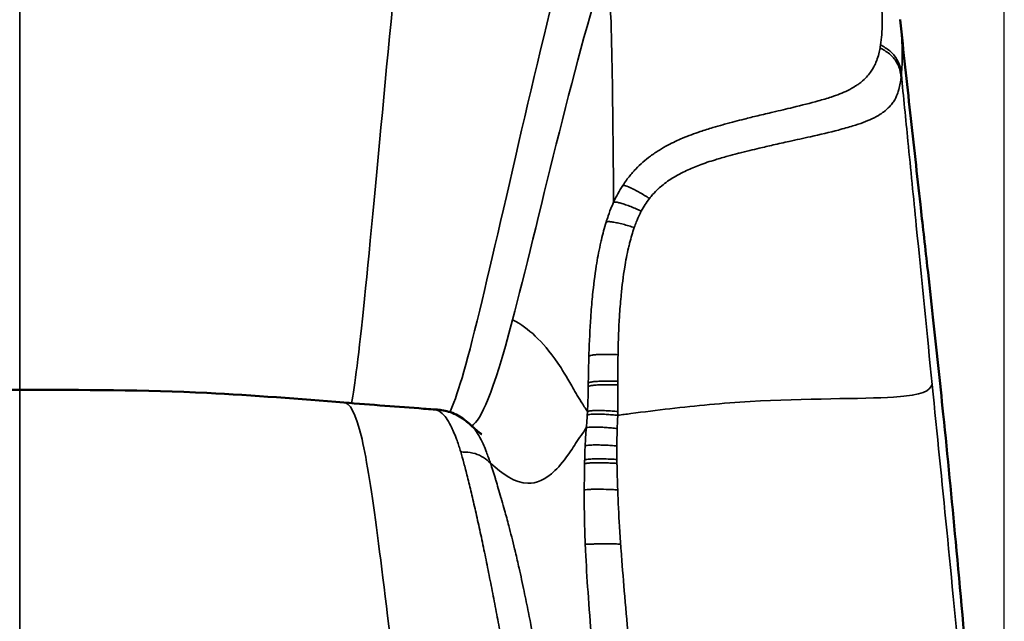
# Model space of a CAD drawing. Header units: millimetres. Extents: x -578 to 1907, y 2499 to 4482.
# Tile 15 of 41: x 254 to 780, y 2821 to 3142. Entities that reach past the tile are written whole.
import ezdxf

# ---------------------------------------------------------------- set-up
doc = ezdxf.new("R2010")
doc.units = ezdxf.units.MM
doc.layers.add('Visible (ANSI)', color=7, linetype='Continuous', lineweight=50)
doc.layers.add('Visible Narrow (ANSI)', color=7, linetype='Continuous', lineweight=35)
doc.styles.get("Standard").update_dxf_attribs({"font": 'tahoma.ttf'})
doc.dimstyles.get("Standard").update_dxf_attribs({"dimtxt": 25, "dimasz": 0.18, "dimexe": 0.18, "dimexo": 0.0625, "dimgap": 0.09, "dimtad": 0, "dimtih": 1, "dimtoh": 1, "dimzin": 0, "dimdsep": 46, "dimtxsty": 'Standard', "dimcen": 0.09, "dimadec": 0, "dimazin": 0, "dimtfac": 1, "dimtofl": 0, "dimtmove": 0, "dimatfit": 3, "dimfxl": 1, "dimtolj": 1, "dimtzin": 0, "dimarcsym": 0})

# ---------------------------------------------------------------- blocks, each defined once
blk = doc.blocks.new('*D9')
at = {"color": 0, "lineweight": -2, "transparency": 16777216}
for p, q in [((-271.39, 2563.39), (-271.39, 3444.12)), ((-271.21, 3443.94), (120.55, 3443.94)), ((779.94, 3443.94), (388.19, 3443.94)), ((780.12, 2563.39), (780.12, 3444.12))]:
    blk.add_line(p, q, dxfattribs=at)
at = {"color": 0, "transparency": 16777216}
for points in [[(-271.21, 3443.97), (-271.21, 3443.91), (-271.39, 3443.94)], [(779.94, 3443.97), (779.94, 3443.91), (780.12, 3443.94)]]:
    blk.add_solid(points, dxfattribs=at)
at = {"layer": 'Defpoints', "color": 0, "transparency": 16777216}
for p in [(780.12, 3443.94), (-271.39, 2563.33), (780.12, 2563.33)]:
    blk.add_point(p, dxfattribs=at)
at = {"color": 0, "transparency": 16777216, "insert": (254.37, 3443.94), "char_height": 25, "attachment_point": 5}
blk.add_mtext('\\A1;1051.51mm [41{\\H1x;\\S1/4;}]', dxfattribs=at)

msp = doc.modelspace()

# ---------------------------------------------------------------- linework, layer by layer
at = {"layer": 'Visible (ANSI)'}
for points in [[(724.496, 3141.925), (724.488, 3141.997), (724.48, 3142.069), (724.473, 3142.141)], [(495.831, 2924.775), (495.827, 2924.779), (495.822, 2924.783), (495.818, 2924.786)]]:
    msp.add_open_spline(points, degree=3, dxfattribs=at)
for points, knots in [([(724.496, 3141.925), (726.327, 3124.836), (728.125, 3108.281), (731.736, 3075.414), (733.551, 3059.099), (736.394, 3033.674), (737.726, 3021.792), (740.002, 3001.32), (741.004, 2992.255), (743.873, 2966.006), (745.729, 2948.648), (749.846, 2908.638), (752.068, 2885.876), (756.604, 2837.094), (758.9, 2811.025), (763.667, 2756.173), (766.133, 2727.358), (771.832, 2660.583), (775.064, 2622.552), (778.89, 2577.743), (779.509, 2570.501), (780.123, 2563.328)], [0, 0, 0, 0, 5.6518356, 5.6518356, 11.6395372, 11.6395372, 15.2771687, 15.2771687, 18.0868033, 18.0868033, 23.3713682, 23.3713682, 30.2341693, 30.2341693, 38.0736281, 38.0736281, 46.7807952, 46.7807952, 58.3075784, 58.3075784, 60.5359774, 60.5359774, 60.5359774, 60.5359774]), ([(81.222, 2937.443), (95.697, 2938.59), (110.693, 2939.791), (141.82, 2941.958), (158.097, 2942.866), (191.516, 2943.913), (208.722, 2944.093), (235.396, 2944.224), (244.881, 2944.238), (254.365, 2944.238)], [0, 0, 0, 0, 4.6895989, 4.6895989, 9.5925584, 9.5925584, 14.7502526, 14.7502526, 17.595622, 17.595622, 17.595622, 17.595622]), ([(254.365, 2944.238), (287.733, 2944.238), (321.294, 2944.201), (379.365, 2941.34), (404.149, 2939.294), (427.509, 2937.443)], [0, 0, 0, 0, 10.0102513, 10.0102513, 17.5781305, 17.5781305, 17.5781305, 17.5781305]), ([(427.509, 2937.443), (442.27, 2936.273), (456.604, 2935.148), (471.8, 2934.049), (473.516, 2933.926), (475.217, 2933.806)], [0, 0, 0, 0, 4.7822494, 4.7822494, 5.3964233, 5.3964233, 5.3964233, 5.3964233]), ([(475.359, 2933.795), (475.367, 2933.794), (475.376, 2933.793), (475.442, 2933.789), (475.503, 2933.784), (475.663, 2933.773), (475.769, 2933.765), (475.959, 2933.752), (476.047, 2933.745), (476.228, 2933.732), (476.322, 2933.724), (476.537, 2933.708), (476.654, 2933.698), (476.946, 2933.674), (477.109, 2933.66), (477.555, 2933.619), (477.804, 2933.594), (478.607, 2933.507), (479.125, 2933.439), (481.072, 2933.145), (482.257, 2932.875), (486.179, 2931.75), (488.785, 2930.442), (491.507, 2928.509), (491.985, 2928.148), (492.92, 2927.393), (493.338, 2927.042), (494.035, 2926.426), (494.182, 2926.294), (494.448, 2926.054), (494.551, 2925.96), (494.77, 2925.76), (494.886, 2925.653), (495.066, 2925.486), (495.121, 2925.435), (495.239, 2925.326), (495.303, 2925.266), (495.413, 2925.164), (495.461, 2925.119), (495.56, 2925.027), (495.61, 2924.981), (495.716, 2924.882), (495.77, 2924.832), (495.818, 2924.786)], [0.0189009, 0.0189009, 0.0189009, 0.0189009, 0.0218696, 0.0218696, 0.0410494, 0.0410494, 0.0716806, 0.0716806, 0.0986789, 0.0986789, 0.130914, 0.130914, 0.1781162, 0.1781162, 0.2584137, 0.2584137, 0.4172569, 0.4172569, 0.8011163, 0.8011163, 1.9539246, 1.9539246, 4.9439486, 4.9439486, 5.5548791, 5.5548791, 6.0137574, 6.0137574, 6.1266965, 6.1266965, 6.1902072, 6.1902072, 6.245589, 6.245589, 6.2681777, 6.2681777, 6.2937699, 6.2937699, 6.3159162, 6.3159162, 6.3430189, 6.3430189, 6.3799759, 6.3799759, 6.3799759, 6.3799759]), ([(495.87, 2924.738), (497.198, 2923.504), (498.077, 2922.762), (499.845, 2921.342), (500.412, 2920.982), (500.996, 2920.622), (501.1, 2920.573), (501.1, 2920.573)], [0.0144115, 0.0144115, 0.0144115, 0.0144115, 1.482376, 1.482376, 3.8420532, 3.8420532, 5.6446769, 5.6446769, 5.6446769, 5.6446769])]:
    msp.add_open_spline(points, degree=3, knots=knots, dxfattribs=at)
at = {"layer": 'Visible Narrow (ANSI)'}
for p, q in [((254.365, 2944.238), (254.365, 3332.439)), ((254.365, 2562.579), (254.365, 2944.238)), ((482.314, 2928.908), (482.314, 2928.908))]:
    msp.add_line(p, q, dxfattribs=at)
for centre, major_axis, ratio, start_param, end_param in [((1312.423, 2862.413), (361.831, -689.284), 0.9640852, 4.1862794, 4.1889935), ((1165.51, 2883.767), (-100.7, 668.766), 0.8726739, 1.4056556, 1.4087547)]:
    msp.add_ellipse(centre, major_axis=major_axis, ratio=ratio, start_param=start_param, end_param=end_param, dxfattribs=at)
for points, knots in [([(494.876, 3312.275), (490.062, 3313.302), (485.192, 3311.932), (481.049, 3308.353), (473.92, 3302.194), (468.942, 3289.492), (461.592, 3226.962), (454.241, 3164.432), (444.517, 3052.073), (438.481, 2992.836), (435.406, 2962.658), (433.288, 2946.266), (431.606, 2937.118)], [0.23034712, 0.23034712, 0.23034712, 0.23034712, 0.3342226, 0.3342226, 0.3342226, 0.51297787, 0.51297787, 0.51297787, 0.69173315, 0.69173315, 0.69173315, 0.78280126, 0.78280126, 0.78280126, 0.78280126]), ([(646.057, 3256.582), (642.754, 3258.733), (624.43, 3268.504), (585.42, 3267.834), (555.941, 3239.487), (500.289, 2981.339), (487.72, 2940.075), (484.118, 2932.327)], [-5.2266168, -5.2266168, -5.2266168, -5.2266168, -5, -4, -3, -2, -1.4095817, -1.4095817, -1.4095817, -1.4095817]), ([(571.508, 3044.469), (571.487, 3047.114), (571.43, 3054.159), (571.369, 3061.138), (571.253, 3074.141), (570.998, 3099.734), (570.366, 3138.262), (569.416, 3160.284), (566.752, 3169.777)], [-1.4500877, -1.4500877, -1.4500877, -1.4500877, -1.375, -1.25, -1.25, -1, -0.5, 0, 0, 0, 0]), ([(713.893, 3158.32), (714.216, 3155.071), (714.501, 3151.7), (714.757, 3147.08), (714.81, 3145.899), (714.922, 3142.363), (714.937, 3139.996), (714.813, 3136.421), (714.645, 3133.388), (714.288, 3130.341), (714.01, 3128.51)], [0, 0, 0, 0, 0.3481456, 0.3481456, 0.4664358, 0.4664358, 0.7007241, 0.7007241, 0.8197278, 1, 1, 1, 1]), ([(725.144, 3112.658), (725.317, 3114.432), (725.53, 3117.411), (725.611, 3120.411), (725.651, 3123.954), (725.607, 3126.311), (725.463, 3129.829), (725.402, 3131.003), (725.124, 3135.517), (724.833, 3138.783), (724.496, 3141.925)], [0, 0, 0, 0, 0.1802722, 0.29927587, 0.29927587, 0.5335642, 0.5335642, 0.65185437, 0.65185437, 0.99218134, 0.99218134, 0.99218134, 0.99218134]), ([(714.01, 3128.51), (713.97, 3128.249), (713.929, 3127.988), (713.843, 3127.462), (713.798, 3127.197), (713.751, 3126.933)], [-75.07887092, -75.07887092, -75.07887092, -75.07887092, -74.82382492, -74.82382492, -74.56376948, -74.56376948, -74.56376948, -74.56376948]), ([(725.144, 3112.658), (725.032, 3113.592), (724.804, 3115.457), (724.114, 3118.215), (722.9, 3120.86), (720.568, 3124.116), (717.445, 3126.638), (714.877, 3128.05), (714.01, 3128.51)], [0, 0, 0, 0, 0.1428571, 0.2857143, 0.4285714, 0.5714286, 0.8571429, 1, 1, 1, 1]), ([(713.751, 3126.933), (713.567, 3125.901), (713.096, 3123.637), (712.435, 3121.435), (711.707, 3119.466), (710.741, 3117.153), (709.346, 3114.792), (708.145, 3113.23), (707.436, 3112.326), (705.829, 3110.501), (703.328, 3108.347), (701.347, 3106.99), (699.455, 3105.774), (696.872, 3104.304), (693.836, 3102.958), (690.865, 3101.79), (687.311, 3100.525), (679.265, 3098.121), (668.786, 3095.493), (657.666, 3092.878), (648.855, 3090.794), (642.034, 3089.128), (636.08, 3087.61), (632.576, 3086.675), (630.402, 3086.076), (628.349, 3085.508), (626.275, 3084.914), (622.228, 3083.706), (616.889, 3082.03), (608.838, 3079.057), (601.542, 3075.651), (597.447, 3073.307), (594.348, 3071.383), (589.869, 3068.362), (585.726, 3064.738), (583.019, 3061.901), (582.633, 3061.487), (582.254, 3061.07), (580.809, 3059.465), (579.55, 3057.914), (578.382, 3056.322), (578.382, 3056.322)], [0, 0, 0, 0, 0.0430129, 0.0951053, 0.0951053, 0.1295799, 0.1980097, 0.2042333, 0.2042333, 0.241326, 0.2932902, 0.3144203, 0.3144203, 0.359954, 0.3981684, 0.3981684, 0.4352753, 0.4822131, 0.5621705, 0.6186542, 0.6598597, 0.6960431, 0.7194002, 0.7463198, 0.7463198, 0.7504378, 0.7755786, 0.7755786, 0.8070605, 0.8495988, 0.88533, 0.9061508, 0.9061508, 0.9286937, 0.9697363, 0.9697363, 0.9746187, 0.976363, 0.976363, 0.9999998, 1, 1, 1, 1]), ([(713.751, 3126.933), (714.622, 3126.48), (717.206, 3125.087), (720.353, 3122.582), (722.709, 3119.332), (723.936, 3116.689), (724.636, 3113.931), (724.868, 3112.066), (724.982, 3111.132)], [-1, -1, -1, -1, -0.8571429, -0.5714286, -0.4285714, -0.2857143, -0.1428571, 0, 0, 0, 0]), ([(724.982, 3111.132), (725.012, 3111.388), (725.04, 3111.644), (725.094, 3112.153), (725.12, 3112.406), (725.144, 3112.658)], [74.56376948, 74.56376948, 74.56376948, 74.56376948, 74.82382492, 74.82382492, 75.07887092, 75.07887092, 75.07887092, 75.07887092]), ([(741.607, 2947.011), (738.917, 2973.784), (736.059, 3002.475), (731.646, 3046.954), (729.007, 3073.589), (726.318, 3100.788), (725.144, 3112.658)], [2, 2, 2, 2, 2.5, 2.5, 2.75, 2.94375612, 2.94375612, 2.94375612, 2.94375612]), ([(592.343, 3048.535), (592.343, 3048.535), (592.343, 3048.535), (593.33, 3049.658), (594.377, 3050.73), (595.563, 3051.827), (595.874, 3052.112), (596.189, 3052.393), (598.397, 3054.323), (601.718, 3056.755), (605.366, 3058.859), (607.922, 3060.225), (611.338, 3061.921), (617.664, 3064.54), (625.057, 3067.014), (630.191, 3068.494), (634.146, 3069.583), (636.197, 3070.127), (638.252, 3070.657), (640.433, 3071.217), (643.97, 3072.098), (650.047, 3073.548), (657.091, 3075.163), (666.332, 3077.215), (678.225, 3079.841), (689.797, 3082.551), (698.959, 3085.101), (703.055, 3086.469), (706.475, 3087.741), (709.874, 3089.182), (712.573, 3090.686), (714.475, 3091.899), (716.432, 3093.244), (718.761, 3095.34), (720.163, 3097.095), (720.767, 3097.963), (721.784, 3099.461), (722.886, 3101.719), (723.595, 3103.936), (724.116, 3105.827), (724.566, 3107.945), (724.866, 3110.133), (724.982, 3111.132)], [0, 0, 0, 0, 0.0000002, 0.0000002, 0.023637, 0.023637, 0.0253813, 0.0302637, 0.0302637, 0.0713063, 0.0938492, 0.0938492, 0.11467, 0.1504012, 0.1929395, 0.2244214, 0.2244214, 0.2495622, 0.2536802, 0.2536802, 0.2805998, 0.3039569, 0.3401403, 0.3813458, 0.4378295, 0.5177869, 0.5647247, 0.6018316, 0.6018316, 0.640046, 0.6855797, 0.6855797, 0.7067098, 0.758674, 0.7957667, 0.7957667, 0.8019903, 0.8704201, 0.9048947, 0.9048947, 0.9569871, 1, 1, 1, 1]), ([(576.402, 3053.454), (576.673, 3053.442), (577.482, 3053.406), (579.571, 3052.689), (582.789, 3051.115), (585.4, 3049.69), (588.045, 3048.122), (589.78, 3047.036), (590.652, 3046.489)], [0, 0, 0, 0, 0.1428571, 0.4285714, 0.5714286, 0.7142857, 0.8571429, 1, 1, 1, 1]), ([(571.508, 3044.469), (571.197, 3043.782), (570.898, 3043.096), (570.611, 3042.411), (569.884, 3040.675), (569.228, 3038.941), (568.622, 3037.202), (568.233, 3036.084), (567.864, 3034.964), (567.513, 3033.838)], [0, 0, 0, 0, 0.1937146, 0.1937146, 0.1937146, 0.6844509, 0.6844509, 0.6844509, 1, 1, 1, 1]), ([(582.523, 3030.95), (582.862, 3031.921), (583.768, 3034.367), (585.037, 3037.282), (586.013, 3039.2), (586.298, 3039.736)], [48.5242923, 48.5242923, 48.5242923, 48.5242923, 48.8867409, 49.4504147, 49.6729207, 49.6729207, 49.6729207, 49.6729207]), ([(567.513, 3033.838), (567.032, 3032.296), (566.584, 3030.744), (566.163, 3029.183), (565.742, 3027.62), (565.348, 3026.048), (564.978, 3024.471), (564.762, 3023.552), (564.555, 3022.631), (564.356, 3021.708), (563.549, 3017.98), (562.864, 3014.224), (562.27, 3010.45), (561.45, 3005.241), (560.802, 2999.998), (560.276, 2994.739), (560.251, 2994.488), (560.226, 2994.238), (560.201, 2993.988), (559.843, 2990.327), (559.545, 2986.661), (559.292, 2982.993), (558.844, 2976.484), (558.539, 2969.966), (558.33, 2963.445), (558.316, 2963.006), (558.302, 2962.567), (558.289, 2962.129)], [0, 0, 0, 0, 0.0671008, 0.0671008, 0.0671008, 0.1343153, 0.1343153, 0.1343153, 0.1734793, 0.1734793, 0.1734793, 0.3316907, 0.3316907, 0.3316907, 0.5500236, 0.5500236, 0.5500236, 0.5604146, 0.5604146, 0.5604146, 0.712333, 0.712333, 0.712333, 0.9818634, 0.9818634, 0.9818634, 1, 1, 1, 1]), ([(573.859, 2963.032), (573.866, 2963.464), (573.874, 2963.896), (574.013, 2970.747), (574.38, 2980.729), (575.124, 2990.56), (575.476, 2994.316), (575.499, 2994.556), (576.009, 2999.842), (577.069, 3008.45), (578.658, 3016.749), (579.641, 3020.991), (579.844, 3021.828), (580.416, 3024.084), (580.801, 3025.492), (581.622, 3028.259), (582.058, 3029.618), (582.523, 3030.95)], [0, 0, 0, 0, 0.0181366, 0.0181366, 0.287667, 0.4395854, 0.4395854, 0.4499764, 0.4499764, 0.6683093, 0.8265207, 0.8265207, 0.8656847, 0.8656847, 0.9328992, 0.9328992, 1, 1, 1, 1]), ([(557.559, 2932.553), (556.424, 2934.296), (553.168, 2939.376), (550.543, 2943.799), (546.284, 2951.474), (539.218, 2962.772), (529.669, 2973.746), (522.158, 2979.328), (517.519, 2981.566)], [-1.4456127, -1.4456127, -1.4456127, -1.4456127, -1.375, -1.25, -1.25, -1, -0.5, 0, 0, 0, 0]), ([(558.289, 2962.129), (558.222, 2959.881), (558.108, 2955.352), (558.019, 2950.59), (557.978, 2948.067), (557.974, 2947.816)], [0, 0, 0, 0, 0.4691716, 0.9472202, 1, 1, 1, 1]), ([(573.752, 2948.811), (573.751, 2949.062), (573.75, 2951.586), (573.765, 2956.333), (573.819, 2960.816), (573.859, 2963.032)], [39.6527549, 39.6527549, 39.6527549, 39.6527549, 39.7301982, 40.4316345, 41.1200455, 41.1200455, 41.1200455, 41.1200455]), ([(557.945, 2945.891), (557.907, 2943.385), (557.839, 2938.814), (557.675, 2934.493), (557.559, 2932.553)], [0, 0, 0, 0, 0.5351272, 1, 1, 1, 1]), ([(573.701, 2930.62), (576.048, 2930.935), (578.397, 2931.247), (587.663, 2932.466), (608.486, 2935.097), (658.149, 2939.882), (735.245, 2938.972), (739.88, 2943.749), (741.607, 2947.011)], [-2.8349956, -2.8349956, -2.8349956, -2.8349956, -2.75, -2.75, -2.5, -2, -1, 0, 0, 0, 0]), ([(573.757, 2932.646), (573.799, 2934.859), (573.808, 2939.611), (573.765, 2944.349), (573.756, 2946.88)], [37.9959682, 37.9959682, 37.9959682, 37.9959682, 38.6738654, 39.4542104, 39.4542104, 39.4542104, 39.4542104]), ([(776.995, 2563.331), (770.131, 2642.769), (756.221, 2803.438), (746.986, 2893.466), (741.607, 2947.011)], [0.0374414, 0.0374414, 0.0374414, 0.0374414, 1, 2, 2, 2, 2]), ([(483.365, 2562.626), (473.341, 2642.22), (453.094, 2802.935), (438.623, 2926.565), (430.468, 2937.208), (427.509, 2937.443)], [-3.4653688, -3.4653688, -3.4653688, -3.4653688, -2.5, -1.5, -0.8308815, -0.8308815, -0.8308815, -0.8308815]), ([(475.217, 2933.805), (475.55, 2933.78), (477.128, 2933.563), (479.32, 2932.506), (482.128, 2929.365), (484.13, 2926.096), (486.032, 2922.004), (487.394, 2918.558), (488.594, 2915.096), (489.277, 2912.946), (489.677, 2911.632), (489.765, 2911.343), (489.853, 2911.049)], [0.46013855, 0.46013855, 0.46013855, 0.46013855, 0.50464559, 0.6716749, 0.75294967, 0.84850778, 0.89528788, 0.94206798, 0.97103399, 0.9937724, 0.9937724, 1, 1, 1, 1]), ([(557.438, 2930.704), (557.401, 2930.176), (557.241, 2928.001), (557.047, 2925.712), (556.907, 2923.915)], [0, 0, 0, 0, 0.2444227, 1, 1, 1, 1]), ([(557.559, 2932.553), (557.756, 2932.646), (557.952, 2932.739), (558.253, 2932.822), (558.554, 2932.905), (558.96, 2932.979), (559.514, 2933.037), (560.068, 2933.095), (560.77, 2933.137), (561.598, 2933.161), (562.425, 2933.184), (563.38, 2933.19), (564.384, 2933.176), (565.388, 2933.162), (566.442, 2933.13), (567.496, 2933.081), (568.55, 2933.032), (569.605, 2932.968), (570.647, 2932.893), (571.689, 2932.818), (572.719, 2932.733), (573.757, 2932.646)], [0, 0, 0, 0, 0.1428623, 0.1428623, 0.1428623, 0.2857048, 0.2857048, 0.2857048, 0.4286503, 0.4286503, 0.4286503, 0.5715006, 0.5715006, 0.5715006, 0.7142857, 0.7142857, 0.7142857, 0.8571429, 0.8571429, 0.8571429, 1, 1, 1, 1]), ([(573.441, 2923.556), (573.5, 2925.336), (573.601, 2927.692), (573.683, 2930.045), (573.701, 2930.62)], [37.06936861, 37.06936861, 37.06936861, 37.06936861, 37.61326566, 37.78921166, 37.78921166, 37.78921166, 37.78921166]), ([(505.747, 2905.015), (505.665, 2905.258), (505.584, 2905.497), (505.212, 2906.591), (504.57, 2908.429), (503.427, 2911.51), (502.121, 2914.705), (500.294, 2918.623), (498.376, 2921.887), (496.808, 2923.818), (496.016, 2924.602), (495.831, 2924.775)], [0, 0, 0, 0, 0.0062276, 0.0062276, 0.02896601, 0.05793202, 0.10471212, 0.15149222, 0.24705033, 0.3283251, 0.35331624, 0.35331624, 0.35331624, 0.35331624]), ([(556.907, 2923.915), (555.988, 2922.549), (552.882, 2918.012), (550.276, 2914.102), (545.58, 2906.873), (537.29, 2896.999), (523.122, 2891.364), (512.233, 2899.196), (505.747, 2905.015)], [0.0696261, 0.0696261, 0.0696261, 0.0696261, 0.125, 0.25, 0.25, 0.5, 1, 1.7596823, 1.7596823, 1.7596823, 1.7596823]), ([(556.907, 2923.915), (556.781, 2922.296), (556.661, 2920.645), (556.556, 2918.976), (556.459, 2917.433), (556.375, 2915.875), (556.307, 2914.324)], [0, 0, 0, 0, 0.5196233, 0.5196233, 0.5196233, 1, 1, 1, 1]), ([(573.259, 2914.29), (573.265, 2915.774), (573.301, 2918.864), (573.388, 2921.952), (573.441, 2923.556)], [36.12647665, 36.12647665, 36.12647665, 36.12647665, 36.57942, 37.06936861, 37.06936861, 37.06936861, 37.06936861]), ([(556.307, 2914.324), (556.296, 2914.093), (556.202, 2911.899), (556.127, 2909.407), (556.067, 2907.208), (556.059, 2906.891)], [0, 0, 0, 0, 0.091518, 0.8688616, 1, 1, 1, 1]), ([(573.259, 2914.29), (572.237, 2914.366), (571.218, 2914.441), (570.19, 2914.507), (569.676, 2914.54), (569.16, 2914.572), (568.641, 2914.6), (568.121, 2914.629), (567.6, 2914.655), (567.079, 2914.678), (566.036, 2914.723), (564.993, 2914.756), (563.991, 2914.773), (562.988, 2914.79), (562.022, 2914.792), (561.162, 2914.778), (560.302, 2914.764), (559.548, 2914.735), (558.917, 2914.693), (558.287, 2914.651), (557.781, 2914.596), (557.365, 2914.533), (556.95, 2914.469), (556.625, 2914.397), (556.307, 2914.324)], [0, 0, 0, 0, 0.1428571, 0.1428571, 0.1428571, 0.2142857, 0.2142857, 0.2142857, 0.2857133, 0.2857133, 0.2857133, 0.4285714, 0.4285714, 0.4285714, 0.5714286, 0.5714286, 0.5714286, 0.7142857, 0.7142857, 0.7142857, 0.8571429, 0.8571429, 0.8571429, 1, 1, 1, 1]), ([(573.281, 2907.023), (573.28, 2907.341), (573.269, 2909.544), (573.252, 2911.965), (573.258, 2914.068), (573.259, 2914.29)], [35.38834626, 35.38834626, 35.38834626, 35.38834626, 35.4851435, 36.05892442, 36.12647665, 36.12647665, 36.12647665, 36.12647665]), ([(489.853, 2911.049), (490.711, 2911.03), (493.278, 2910.975), (497.586, 2910.375), (502.214, 2908.218), (504.567, 2906.077), (505.747, 2905.015)], [0, 0, 0, 0, 0.1428571, 0.4285714, 0.7142857, 1, 1, 1, 1]), ([(489.853, 2911.049), (490.381, 2909.285), (491.223, 2906.313), (492.147, 2902.82), (492.782, 2900.37), (493.108, 2899.084), (494.116, 2895.056), (494.824, 2892.147), (495.916, 2887.549), (496.286, 2885.976), (497.029, 2882.779), (497.404, 2881.153), (498.529, 2876.209), (499.283, 2872.828), (500.787, 2865.913), (501.536, 2862.38), (503.024, 2855.214), (503.761, 2851.582), (505.223, 2844.26), (505.947, 2840.568), (507.387, 2833.143), (508.102, 2829.41), (509.522, 2821.918), (510.227, 2818.161), (511.627, 2810.63), (512.322, 2806.855), (513.704, 2799.292), (514.391, 2795.504), (515.414, 2789.819), (515.753, 2787.924), (516.43, 2784.134), (516.766, 2782.242), (517.775, 2776.55), (518.447, 2772.741), (519.782, 2765.113), (520.445, 2761.295), (521.763, 2753.669), (522.418, 2749.86), (525.673, 2730.812), (528.226, 2715.552), (533.264, 2685.005), (535.747, 2669.718), (539.434, 2646.778), (540.657, 2639.13), (543.093, 2623.833), (544.306, 2616.184), (546.735, 2600.885), (547.95, 2593.235), (549.788, 2581.761), (550.405, 2577.936), (551.652, 2570.289), (552.283, 2566.466), (552.934, 2562.645)], [0, 0, 0, 0, 0.03125, 0.046875, 0.046875, 0.0625, 0.0625, 0.09375, 0.09375, 0.109375, 0.109375, 0.125, 0.125, 0.15625, 0.15625, 0.1875, 0.1875, 0.21875, 0.21875, 0.25, 0.25, 0.28125, 0.28125, 0.3125, 0.3125, 0.34375, 0.34375, 0.375, 0.375, 0.390625, 0.390625, 0.40625, 0.40625, 0.4375, 0.4375, 0.46875, 0.46875, 0.5, 0.5, 0.625, 0.625, 0.75, 0.75, 0.8125, 0.8125, 0.875, 0.875, 0.9375, 0.9375, 0.96875, 0.96875, 1, 1, 1, 1]), ([(570.744, 2563.233), (569.912, 2568.371), (568.074, 2579.877), (564.096, 2604.848), (556.004, 2655.109), (547.847, 2704.175), (540.645, 2745.847), (538.007, 2760.874), (535.84, 2773.032), (534.769, 2778.968), (534.11, 2782.614), (533.8, 2784.323), (532.883, 2789.353), (531.543, 2796.646), (529.079, 2809.774), (526.442, 2823.338), (523.636, 2837.07), (521.308, 2847.848), (519.592, 2855.298), (517.755, 2862.991), (515.777, 2870.82), (513.506, 2879.147), (512.141, 2883.97), (510.506, 2889.652), (509.369, 2893.496), (507.49, 2899.675), (506.552, 2902.622), (505.747, 2905.015)], [0, 0, 0, 0, 0.0450552, 0.0981475, 0.2076434, 0.4555809, 0.4948346, 0.5448729, 0.5771731, 0.5928529, 0.5928529, 0.6066698, 0.6066698, 0.6334772, 0.6654934, 0.7127104, 0.7436349, 0.7782154, 0.8029262, 0.8082447, 0.8467999, 0.8761175, 0.8959887, 0.9028186, 0.9460103, 0.9495249, 1, 1, 1, 1]), ([(556.005, 2904.798), (555.998, 2904.463), (555.985, 2903.795), (555.941, 2901.447), (555.911, 2899.429), (555.863, 2895.415), (555.846, 2893.084), (555.836, 2890.786)], [0, 0, 0, 0, 0.0715762, 0.1431524, 0.5020192, 0.5020192, 1, 1, 1, 1]), ([(573.294, 2904.934), (572.278, 2904.99), (571.268, 2905.047), (570.244, 2905.095), (569.22, 2905.142), (568.185, 2905.182), (567.149, 2905.212), (566.631, 2905.226), (566.112, 2905.238), (565.597, 2905.247), (565.081, 2905.256), (564.57, 2905.262), (564.067, 2905.265), (563.063, 2905.27), (562.098, 2905.262), (561.225, 2905.241), (561.007, 2905.236), (560.794, 2905.23), (560.588, 2905.224), (560.382, 2905.217), (560.182, 2905.21), (559.988, 2905.202), (559.601, 2905.185), (559.241, 2905.167), (558.909, 2905.145), (558.576, 2905.124), (558.272, 2905.1), (557.993, 2905.074), (557.714, 2905.048), (557.46, 2905.02), (557.226, 2904.99), (556.993, 2904.96), (556.781, 2904.929), (556.58, 2904.897), (556.38, 2904.864), (556.191, 2904.831), (556.005, 2904.798)], [0, 0, 0, 0, 0.1428571, 0.1428571, 0.1428571, 0.2857143, 0.2857143, 0.2857143, 0.3571429, 0.3571429, 0.3571429, 0.4285714, 0.4285714, 0.4285714, 0.5714286, 0.5714286, 0.5714286, 0.6071429, 0.6071429, 0.6071429, 0.6428571, 0.6428571, 0.6428571, 0.7142857, 0.7142857, 0.7142857, 0.7857143, 0.7857143, 0.7857143, 0.8571429, 0.8571429, 0.8571429, 0.9285714, 0.9285714, 0.9285714, 1, 1, 1, 1]), ([(573.281, 2907.023), (572.263, 2907.082), (571.255, 2907.138), (570.231, 2907.188), (569.717, 2907.213), (569.201, 2907.237), (568.682, 2907.257), (567.13, 2907.319), (565.55, 2907.358), (564.049, 2907.367), (563.048, 2907.373), (562.076, 2907.365), (561.205, 2907.344), (560.333, 2907.323), (559.561, 2907.29), (558.904, 2907.247), (558.246, 2907.203), (557.704, 2907.149), (557.247, 2907.088), (556.79, 2907.027), (556.42, 2906.96), (556.059, 2906.891)], [0, 0, 0, 0, 0.1428571, 0.1428571, 0.1428571, 0.2144676, 0.2144676, 0.2144676, 0.4285714, 0.4285714, 0.4285714, 0.5714286, 0.5714286, 0.5714286, 0.7142857, 0.7142857, 0.7142857, 0.8571429, 0.8571429, 0.8571429, 1, 1, 1, 1]), ([(573.672, 2890.807), (573.591, 2893.155), (573.518, 2895.502), (573.455, 2897.847), (573.41, 2899.537), (573.369, 2901.226), (573.334, 2902.914), (573.327, 2903.251), (573.32, 2903.588), (573.313, 2903.924), (573.307, 2904.261), (573.3, 2904.598), (573.294, 2904.934)], [33.7449177, 33.7449177, 33.7449177, 33.7449177, 34.4577433, 34.4577433, 34.4577433, 34.9714434, 34.9714434, 34.9714434, 35.0739043, 35.0739043, 35.0739043, 35.1763591, 35.1763591, 35.1763591, 35.1763591]), ([(555.836, 2890.786), (555.812, 2884.36), (555.856, 2877.82), (556.032, 2871.178), (556.101, 2868.589), (556.189, 2865.984), (556.292, 2863.388), (556.315, 2862.811), (556.339, 2862.234), (556.364, 2861.658)], [0, 0, 0, 0, 0.6773716, 0.6773716, 0.6773716, 0.941382, 0.941382, 0.941382, 1, 1, 1, 1]), ([(573.672, 2890.807), (572.668, 2890.858), (569.682, 2891.012), (565.471, 2891.142), (561.547, 2891.135), (559.107, 2891.067), (557.252, 2890.944), (556.304, 2890.839), (555.836, 2890.786)], [0, 0, 0, 0, 0.1428571, 0.4285714, 0.5714286, 0.7142857, 0.8571429, 1, 1, 1, 1]), ([(575.248, 2861.811), (575.208, 2862.379), (575.168, 2862.946), (575.129, 2863.513), (574.952, 2866.069), (574.784, 2868.623), (574.627, 2871.177), (574.226, 2877.728), (573.905, 2884.273), (573.672, 2890.807)], [0, 0, 0, 0, 0.058618, 0.058618, 0.058618, 0.3226284, 0.3226284, 0.3226284, 1, 1, 1, 1]), ([(575.248, 2861.811), (574.269, 2861.835), (571.344, 2861.906), (567.239, 2861.956), (563.275, 2861.924), (560.626, 2861.862), (558.357, 2861.769), (557.028, 2861.695), (556.364, 2861.658)], [-1, -1, -1, -1, -0.8571429, -0.5714286, -0.4285714, -0.2857143, -0.1428571, 0, 0, 0, 0]), ([(556.364, 2861.658), (556.411, 2860.544), (556.461, 2859.432), (556.513, 2858.321), (556.855, 2850.995), (557.312, 2843.565), (557.831, 2836.127), (558.409, 2827.851), (559.058, 2819.565), (559.726, 2811.35), (560.567, 2800.984), (561.432, 2790.732), (562.274, 2780.572), (562.383, 2779.256), (562.491, 2777.941), (562.599, 2776.626), (563.035, 2771.345), (563.466, 2766.063), (563.895, 2760.782), (564.431, 2754.184), (564.963, 2747.587), (565.492, 2740.99), (567.12, 2720.679), (568.73, 2700.312), (570.327, 2680.055), (571.195, 2669.051), (572.059, 2658.067), (572.927, 2647.072), (574.279, 2629.958), (575.634, 2612.873), (576.963, 2595.88), (577.502, 2588.99), (578.037, 2582.115), (578.556, 2575.262), (578.869, 2571.123), (579.177, 2566.993), (579.474, 2562.873)], [0, 0, 0, 0, 0.0110341, 0.0110341, 0.0110341, 0.0838365, 0.0838365, 0.0838365, 0.1648407, 0.1648407, 0.1648407, 0.2670526, 0.2670526, 0.2670526, 0.280285, 0.280285, 0.280285, 0.3334034, 0.3334034, 0.3334034, 0.3997541, 0.3997541, 0.3997541, 0.6040263, 0.6040263, 0.6040263, 0.714985, 0.714985, 0.714985, 0.8876864, 0.8876864, 0.8876864, 0.9577111, 0.9577111, 0.9577111, 1, 1, 1, 1]), ([(599.389, 2562.791), (599.113, 2566.887), (598.33, 2577.983), (596.193, 2606.322), (591.761, 2662.055), (587.293, 2717.393), (583.585, 2762.113), (582.469, 2775.361), (581.905, 2781.986), (581.905, 2781.989), (581.036, 2792.197), (579.453, 2810.482), (577.253, 2835.99), (576.006, 2851.288), (575.404, 2859.619), (575.326, 2860.715), (575.248, 2861.811)], [0, 0, 0, 0, 0.0409927, 0.1111122, 0.2840473, 0.5997049, 0.6661454, 0.7325543, 0.7325543, 0.7325859, 0.7325859, 0.8349362, 0.91605, 0.9889509, 0.9889509, 1, 1, 1, 1])]:
    msp.add_open_spline(points, degree=3, knots=knots, dxfattribs=at)
for points in [[(566.752, 3169.777), (550.549, 3120.577), (530.454, 3030.439), (517.519, 2981.566)], [(578.382, 3056.322), (577.691, 3055.379), (577.031, 3054.422), (576.402, 3053.454)], [(576.402, 3053.454), (574.511, 3050.543), (572.896, 3047.53), (571.508, 3044.469)], [(586.298, 3039.736), (585.35, 3040.158), (583.466, 3040.993), (580.609, 3042.177), (577.797, 3043.222), (575.262, 3044.033), (573.355, 3044.498), (572.165, 3044.609), (571.722, 3044.519), (571.508, 3044.469)], [(586.298, 3039.736), (587.572, 3042.125), (589.018, 3044.385), (590.652, 3046.489)], [(590.652, 3046.489), (591.195, 3047.189), (591.759, 3047.871), (592.343, 3048.535)], [(567.513, 3033.838), (567.674, 3033.927), (568.006, 3034.097), (569.094, 3034.16), (570.995, 3033.941), (573.611, 3033.437), (576.549, 3032.724), (579.546, 3031.876), (581.526, 3031.261), (582.523, 3030.95)], [(517.519, 2981.566), (506.764, 2940.933), (500.96, 2928.823), (495.691, 2924.905)], [(558.289, 2962.129), (558.398, 2962.242), (558.62, 2962.465), (559.638, 2962.768), (561.605, 2963.014), (564.403, 2963.175), (567.546, 2963.225), (570.724, 2963.166), (572.807, 2963.078), (573.859, 2963.032)], [(557.974, 2947.816), (557.964, 2947.17), (557.954, 2946.529), (557.945, 2945.891)], [(557.945, 2945.891), (558.081, 2945.997), (558.354, 2946.207), (559.438, 2946.498), (561.457, 2946.745), (564.289, 2946.922), (567.449, 2946.998), (570.629, 2946.974), (572.707, 2946.912), (573.756, 2946.88)], [(557.974, 2947.816), (558.106, 2947.923), (558.372, 2948.135), (559.445, 2948.429), (561.457, 2948.678), (564.285, 2948.855), (567.444, 2948.932), (570.624, 2948.907), (572.702, 2948.844), (573.752, 2948.811)], [(573.756, 2946.88), (573.754, 2947.524), (573.752, 2948.167), (573.752, 2948.811)], [(557.559, 2932.553), (557.541, 2932.246), (557.502, 2931.632), (557.46, 2931.015), (557.438, 2930.704)], [(573.701, 2930.62), (572.666, 2930.717), (570.611, 2930.909), (567.452, 2931.136), (564.296, 2931.267), (561.43, 2931.283), (559.309, 2931.18), (558.064, 2930.975), (557.647, 2930.795), (557.438, 2930.704)], [(573.701, 2930.62), (573.712, 2930.958), (573.732, 2931.633), (573.749, 2932.308), (573.757, 2932.646)], [(573.441, 2923.556), (572.413, 2923.664), (570.37, 2923.878), (567.23, 2924.144), (564.087, 2924.319), (561.212, 2924.382), (559.033, 2924.322), (557.675, 2924.154), (557.161, 2923.995), (556.907, 2923.915)]]:
    msp.add_open_spline(points, degree=3, dxfattribs=at)

# ---------------------------------------------------------------- dimensions: what is measured, and where the dimension line sits
dim = msp.add_aligned_dim(p1=(-271.3915, 2563.3294), p2=(780.1233, 2563.329), distance=880.6117, dimstyle='Standard', override={"dimpost": 'mm'})
dim.commit()
dim.dimension.update_dxf_attribs({"geometry": '*D9', "text_midpoint": (254.3659, 3443.9407)})

doc.saveas('drawing.dxf')
